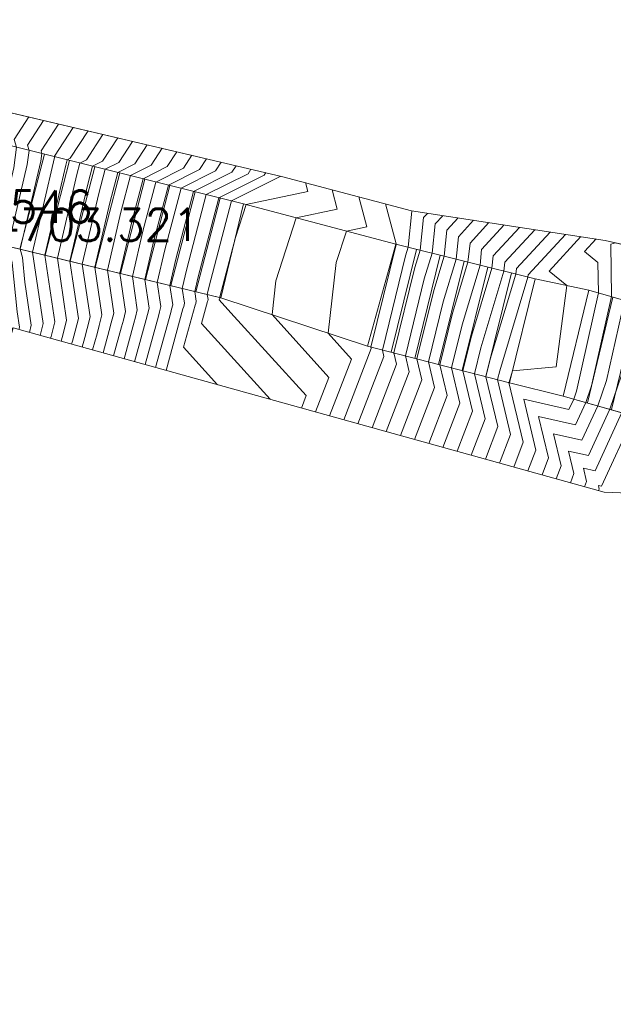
# Model space of a CAD drawing. Header units: metres. Extents: x 3490449 to 3490968, y 5754217 to 5754743.
# Tile 205 of 212: x 3490893 to 3490900, y 5754693 to 5754706. Entities that reach past the tile are written whole.
import ezdxf
from ezdxf.enums import TextEntityAlignment as Align

# ---------------------------------------------------------------- set-up
doc = ezdxf.new("R2010")
doc.units = ezdxf.units.M
doc.header["$LTSCALE"] = 0.25
doc.linetypes.add('Kartierung-07$0$AUSGEZOGEN', pattern=[0])
for name, color, linetype, lineweight, true_color in [('Kartierung-07$0$$BRUCH', 7, 'Continuous', 18, 0x82563a), ('Kartierung-07$0$$HOEHEN_Haupt', 7, 'Continuous', 18, 0x82563a), ('Kartierung-07$0$$HOEHEN_Mittel', 7, 'Continuous', 18, 0x82563a), ('Kartierung-07$0$$P_INF_FL', 7, 'Kartierung-07$0$AUSGEZOGEN', 18, 0x82563a), ('Kartierung-07$0$$P_INF_H', 7, 'Kartierung-07$0$AUSGEZOGEN', 18, 0x82563a), ('Kartierung-07$0$$P_INF_NR', 7, 'Kartierung-07$0$AUSGEZOGEN', 18, 0x82563a), ('Kartierung-07$0$$P_INF_X', 7, 'Kartierung-07$0$AUSGEZOGEN', 18, 0x82563a), ('Kartierung-07$0$$PKT_ZA4', 7, 'Continuous', 18, 0x82563a), ('Kartierung-07$0$B_Bau', 7, 'Continuous', 18, 0x82563a), ('Kartierung-07$0$B_Befestigt', 7, 'Continuous', 18, 0x82563a), ('Kartierung-07$0$B_Hecke', 7, 'Continuous', 18, 0x82563a), ('Kartierung-07$0$B_Zaun', 7, 'Kartierung-07$0$AUSGEZOGEN', 18, 0x82563a), ('Kartierung-07$0$Hilfe_DGM', 7, 'Continuous', 18, 0x82563a)]:
    doc.layers.add(name, color=color, linetype=linetype, lineweight=lineweight, true_color=true_color)
doc.styles.add('Kartierung-07$0$STANDARD', font='romans.shx', dxfattribs={"width": 0.8})

# ---------------------------------------------------------------- blocks, each defined once
blk = doc.blocks.new('Kartierung-07$0$PKT_0')
for p, q in [((-0.354, -0.354), (0.354, 0.354)), ((0.354, -0.354), (-0.354, 0.354))]:
    blk.add_line(p, q)
at = {"layer": 'Kartierung-07$0$$P_INF_FL', "style": 'Kartierung-07$0$STANDARD'}
blk.add_attdef('CODE', text='', height=0.8, dxfattribs=at).set_placement((0, 1.7), align=Align.CENTER)
at = {"layer": 'Kartierung-07$0$$P_INF_H', "style": 'Kartierung-07$0$STANDARD'}
blk.add_attdef('H', text='', height=0.8, dxfattribs=at).set_placement((0, -1.4), align=Align.CENTER)
at = {"layer": 'Kartierung-07$0$$P_INF_NR', "style": 'Kartierung-07$0$STANDARD'}
blk.add_attdef('NR', text='', height=0.8, dxfattribs=at).set_placement((0, 0.7), align=Align.CENTER)
at = {"layer": 'Kartierung-07$0$$P_INF_X', "style": 'Kartierung-07$0$STANDARD'}
blk.add_attdef('X', text='', height=0.8, dxfattribs=at).set_placement((-0.9, -0.4), align=Align.RIGHT)
blk.add_attdef('Y', (0.7, -0.4), '', height=0.8, dxfattribs=at)

msp = doc.modelspace()

# ---------------------------------------------------------------- linework, layer by layer
at = {"layer": 'Kartierung-07$0$$BRUCH', "ltscale": 0.02}
for p, q in [((3490896.239, 5754703.717), (3490891.168, 5754704.907)), ((3490891.111, 5754704.54), (3490895.752, 5754703.379)), ((3490897.833, 5754703.293), (3490896.239, 5754703.717)), ((3490890.801, 5754703.347), (3490895.471, 5754702.218)), ((3490895.752, 5754703.379), (3490895.471, 5754702.218)), ((3490895.752, 5754703.379), (3490897.64, 5754702.88)), ((3490900.232, 5754702.929), (3490897.833, 5754703.293)), ((3490904.388, 5754701.96), (3490900.232, 5754702.929)), ((3490897.286, 5754701.619), (3490897.64, 5754702.88)), ((3490897.64, 5754702.88), (3490899.365, 5754702.452)), ((3490899.365, 5754702.452), (3490899.047, 5754701.166)), ((3490899.365, 5754702.452), (3490900.029, 5754702.312)), ((3490899.713, 5754701.002), (3490900.029, 5754702.312)), ((3490900.029, 5754702.312), (3490901.898, 5754701.777)), ((3490895.471, 5754702.218), (3490897.286, 5754701.619)), ((3490897.286, 5754701.619), (3490899.047, 5754701.166)), ((3490899.047, 5754701.166), (3490899.713, 5754701.002)), ((3490899.713, 5754701.002), (3490901.5, 5754700.494))]:
    msp.add_line(p, q, dxfattribs=at)
at = {"layer": 'Kartierung-07$0$$HOEHEN_Haupt', "ltscale": 0.02}
for points in [[(3490893.23, 5754701.752), (3490893.267, 5754701.899), (3490893.136, 5754702.781), (3490893.135, 5754702.782), (3490893.135, 5754702.783), (3490893.409, 5754703.954), (3490893.41, 5754703.965), (3490893.409, 5754703.969), (3490893.642, 5754704.326)], [(3490893.881, 5754701.572), (3490893.936, 5754701.77), (3490893.964, 5754701.873), (3490893.997, 5754702.005), (3490893.909, 5754702.596), (3490894.095, 5754703.393), (3490894.194, 5754703.769), (3490894.405, 5754703.875), (3490894.559, 5754704.111)], [(3490894.531, 5754701.391), (3490894.696, 5754701.992), (3490894.711, 5754702.044), (3490894.728, 5754702.11), (3490894.683, 5754702.408), (3490894.777, 5754702.811), (3490894.977, 5754703.573), (3490895.406, 5754703.789), (3490895.476, 5754703.896)], [(3490896.468, 5754700.853), (3490896.526, 5754701.007), (3490895.596, 5754702.032), (3490895.451, 5754702.192), (3490895.457, 5754702.214), (3490895.458, 5754702.215), (3490895.458, 5754702.216), (3490895.457, 5754702.221), (3490895.459, 5754702.228), (3490895.652, 5754702.964), (3490895.783, 5754703.371), (3490896.546, 5754703.533), (3490896.517, 5754703.643)], [(3490898.029, 5754703.263), (3490897.981, 5754703.212), (3490897.938, 5754702.806), (3490897.874, 5754702.594), (3490897.614, 5754701.535), (3490897.647, 5754701.397), (3490897.344, 5754700.61)], [(3490898.98, 5754703.119), (3490898.701, 5754702.816), (3490898.681, 5754702.622), (3490898.458, 5754701.884), (3490898.327, 5754701.351), (3490898.431, 5754700.913), (3490898.221, 5754700.366)], [(3490899.931, 5754702.975), (3490899.537, 5754702.546), (3490899.757, 5754702.369), (3490899.626, 5754701.365), (3490899.083, 5754701.312), (3490899.041, 5754701.173), (3490899.04, 5754701.168), (3490899.216, 5754700.429), (3490899.098, 5754700.123)], [(3490901.257, 5754702.69), (3490900.787, 5754702.545), (3490900.793, 5754702.093), (3490900.622, 5754701.324), (3490900.438, 5754700.796), (3490900.106, 5754700.075), (3490899.962, 5754700.107), (3490900, 5754699.945), (3490899.975, 5754699.879)]]:
    msp.add_lwpolyline(points, dxfattribs=at)
at = {"layer": 'Kartierung-07$0$$HOEHEN_Mittel', "ltscale": 0.02}
for points in [[(3490892.848, 5754701.673), (3490892.89, 5754701.842), (3490892.834, 5754701.861), (3490892.763, 5754702.587), (3490892.685, 5754702.892), (3490892.904, 5754703.826), (3490892.94, 5754704.082), (3490892.911, 5754704.178), (3490893.092, 5754704.456)], [(3490892.967, 5754701.825), (3490892.975, 5754701.856), (3490892.947, 5754702.044), (3490892.887, 5754702.652), (3490892.835, 5754702.855), (3490893.072, 5754703.868), (3490893.097, 5754704.043), (3490893.077, 5754704.108), (3490893.275, 5754704.412)], [(3490893.098, 5754701.789), (3490893.121, 5754701.878), (3490893.041, 5754702.412), (3490893.011, 5754702.717), (3490892.985, 5754702.819), (3490893.24, 5754703.911), (3490893.254, 5754704.004), (3490893.243, 5754704.038), (3490893.459, 5754704.369)], [(3490893.361, 5754701.716), (3490893.367, 5754701.737), (3490893.413, 5754701.92), (3490893.29, 5754702.745), (3490893.549, 5754703.859), (3490893.567, 5754703.926), (3490893.605, 5754703.945), (3490893.825, 5754704.283)], [(3490893.491, 5754701.68), (3490893.516, 5754701.771), (3490893.559, 5754701.941), (3490893.445, 5754702.708), (3490893.686, 5754703.742), (3490893.724, 5754703.886), (3490893.805, 5754703.927), (3490894.009, 5754704.24)], [(3490893.621, 5754701.644), (3490893.631, 5754701.682), (3490893.665, 5754701.805), (3490893.705, 5754701.962), (3490893.6, 5754702.67), (3490893.822, 5754703.626), (3490893.88, 5754703.847), (3490894.005, 5754703.91), (3490894.192, 5754704.197)], [(3490893.751, 5754701.608), (3490893.784, 5754701.726), (3490893.815, 5754701.839), (3490893.851, 5754701.983), (3490893.754, 5754702.633), (3490893.959, 5754703.509), (3490894.037, 5754703.808), (3490894.205, 5754703.893), (3490894.376, 5754704.154)], [(3490894.011, 5754701.535), (3490894.088, 5754701.815), (3490894.113, 5754701.908), (3490894.143, 5754702.026), (3490894.064, 5754702.558), (3490894.231, 5754703.277), (3490894.35, 5754703.73), (3490894.606, 5754703.858), (3490894.742, 5754704.068)], [(3490894.141, 5754701.499), (3490894.24, 5754701.859), (3490894.263, 5754701.942), (3490894.289, 5754702.047), (3490894.219, 5754702.521), (3490894.368, 5754703.16), (3490894.507, 5754703.691), (3490894.806, 5754703.841), (3490894.926, 5754704.025)], [(3490894.271, 5754701.463), (3490894.392, 5754701.904), (3490894.412, 5754701.976), (3490894.435, 5754702.068), (3490894.374, 5754702.483), (3490894.504, 5754703.044), (3490894.663, 5754703.651), (3490895.006, 5754703.824), (3490895.109, 5754703.982)], [(3490894.401, 5754701.427), (3490894.544, 5754701.948), (3490894.561, 5754702.01), (3490894.582, 5754702.089), (3490894.528, 5754702.446), (3490894.64, 5754702.927), (3490894.82, 5754703.612), (3490895.206, 5754703.806), (3490895.293, 5754703.939)], [(3490894.661, 5754701.355), (3490894.849, 5754702.037), (3490894.86, 5754702.078), (3490894.874, 5754702.131), (3490894.838, 5754702.371), (3490894.913, 5754702.694), (3490895.133, 5754703.534), (3490895.606, 5754703.772), (3490895.659, 5754703.853)], [(3490894.791, 5754701.319), (3490895.001, 5754702.081), (3490895.01, 5754702.112), (3490895.02, 5754702.153), (3490894.993, 5754702.334), (3490895.05, 5754702.578), (3490895.29, 5754703.495), (3490895.807, 5754703.754), (3490895.843, 5754703.81)], [(3490895.43, 5754701.141), (3490895.009, 5754701.605), (3490895.153, 5754702.125), (3490895.159, 5754702.147), (3490895.166, 5754702.174), (3490895.147, 5754702.296), (3490895.186, 5754702.461), (3490895.447, 5754703.455), (3490896.007, 5754703.737), (3490896.026, 5754703.767)], [(3490896.081, 5754700.961), (3490895.23, 5754701.898), (3490895.305, 5754702.17), (3490895.308, 5754702.181), (3490895.312, 5754702.195), (3490895.302, 5754702.259), (3490895.322, 5754702.345), (3490895.603, 5754703.416), (3490896.207, 5754703.72), (3490896.21, 5754703.724)], [(3490896.643, 5754700.805), (3490896.808, 5754701.233), (3490896.104, 5754702.009), (3490896.152, 5754702.426), (3490896.404, 5754703.207), (3490896.912, 5754703.315), (3490896.849, 5754703.555)], [(3490896.818, 5754700.756), (3490897.089, 5754701.46), (3490896.799, 5754701.78), (3490896.9, 5754702.654), (3490897.025, 5754703.043), (3490897.278, 5754703.096), (3490897.18, 5754703.467)], [(3490897.512, 5754703.379), (3490897.642, 5754702.884), (3490897.641, 5754702.88), (3490897.641, 5754702.879), (3490897.329, 5754701.608), (3490897.333, 5754701.59), (3490896.994, 5754700.707)], [(3490897.839, 5754703.292), (3490897.837, 5754703.291), (3490897.79, 5754702.843), (3490897.758, 5754702.736), (3490897.471, 5754701.571), (3490897.49, 5754701.493), (3490897.169, 5754700.658)], [(3490898.219, 5754703.234), (3490898.125, 5754703.133), (3490898.087, 5754702.769), (3490897.991, 5754702.452), (3490897.757, 5754701.498), (3490897.804, 5754701.3), (3490897.52, 5754700.561)], [(3490898.409, 5754703.206), (3490898.269, 5754703.054), (3490898.235, 5754702.732), (3490898.108, 5754702.31), (3490897.899, 5754701.461), (3490897.961, 5754701.203), (3490897.695, 5754700.512)], [(3490898.6, 5754703.177), (3490898.413, 5754702.974), (3490898.384, 5754702.695), (3490898.225, 5754702.168), (3490898.042, 5754701.425), (3490898.118, 5754701.106), (3490897.87, 5754700.464)], [(3490898.79, 5754703.148), (3490898.557, 5754702.895), (3490898.532, 5754702.659), (3490898.341, 5754702.026), (3490898.184, 5754701.388), (3490898.275, 5754701.01), (3490898.046, 5754700.415)], [(3490899.17, 5754703.09), (3490898.845, 5754702.737), (3490898.829, 5754702.585), (3490898.575, 5754701.742), (3490898.47, 5754701.315), (3490898.588, 5754700.816), (3490898.397, 5754700.318)], [(3490899.361, 5754703.061), (3490898.989, 5754702.658), (3490898.978, 5754702.548), (3490898.691, 5754701.599), (3490898.612, 5754701.278), (3490898.745, 5754700.719), (3490898.572, 5754700.269)], [(3490899.551, 5754703.032), (3490899.133, 5754702.579), (3490899.126, 5754702.511), (3490898.808, 5754701.457), (3490898.755, 5754701.241), (3490898.902, 5754700.623), (3490898.747, 5754700.22)], [(3490899.741, 5754703.003), (3490899.277, 5754702.5), (3490899.274, 5754702.474), (3490898.925, 5754701.315), (3490898.897, 5754701.205), (3490899.059, 5754700.526), (3490898.923, 5754700.171)], [(3490900.122, 5754702.946), (3490899.977, 5754702.789), (3490900.142, 5754702.656), (3490900.147, 5754702.278), (3490899.875, 5754701.06), (3490899.842, 5754700.965), (3490899.783, 5754700.836), (3490899.223, 5754700.963), (3490899.373, 5754700.332), (3490899.273, 5754700.074)], [(3490900.358, 5754702.9), (3490900.3, 5754702.882), (3490900.308, 5754702.232), (3490900.062, 5754701.126), (3490899.991, 5754700.923), (3490899.864, 5754700.646), (3490899.407, 5754700.749), (3490899.53, 5754700.236), (3490899.449, 5754700.025)], [(3490900.657, 5754702.83), (3490900.463, 5754702.77), (3490900.47, 5754702.186), (3490900.249, 5754701.192), (3490900.14, 5754700.881), (3490899.944, 5754700.456), (3490899.592, 5754700.535), (3490899.687, 5754700.139), (3490899.624, 5754699.977)], [(3490900.957, 5754702.76), (3490900.625, 5754702.657), (3490900.632, 5754702.14), (3490900.435, 5754701.258), (3490900.289, 5754700.838), (3490900.025, 5754700.265), (3490899.777, 5754700.321), (3490899.844, 5754700.042), (3490899.8, 5754699.928)], [(3490901.556, 5754702.62), (3490900.95, 5754702.433), (3490900.955, 5754702.047), (3490900.808, 5754701.39), (3490900.586, 5754700.754), (3490900.186, 5754699.884), (3490900.147, 5754699.893), (3490900.157, 5754699.849), (3490900.15, 5754699.831)]]:
    msp.add_lwpolyline(points, dxfattribs=at)
at = {"layer": 'Kartierung-07$0$B_Bau', "ltscale": 0.02}
for p, q in [((3490891.111, 5754704.54, 164.479), (3490895.752, 5754703.379, 164.479)), ((3490892.981, 5754702.82, 164.479), (3490893.286, 5754703.996, 164.479)), ((3490893.292, 5754702.745, 164.479), (3490893.597, 5754703.918, 164.479)), ((3490893.603, 5754702.67, 164.479), (3490893.908, 5754703.84, 164.479)), ((3490893.915, 5754702.594, 164.479), (3490894.218, 5754703.763, 164.479)), ((3490894.226, 5754702.519, 164.479), (3490894.529, 5754703.685, 164.479)), ((3490894.538, 5754702.444, 164.479), (3490894.84, 5754703.607, 164.479)), ((3490894.849, 5754702.368, 164.479), (3490895.151, 5754703.529, 164.479)), ((3490895.16, 5754702.293, 164.479), (3490895.461, 5754703.452, 164.479)), ((3490895.752, 5754703.379, 164.479), (3490895.471, 5754702.218, 164.479)), ((3490897.286, 5754701.619, 164.479), (3490897.64, 5754702.88, 164.479)), ((3490897.894, 5754702.817, 164.479), (3490897.579, 5754701.544, 164.479)), ((3490897.64, 5754702.88, 164.479), (3490899.365, 5754702.452, 164.479)), ((3490898.188, 5754702.744, 164.479), (3490897.873, 5754701.468, 164.479)), ((3490898.483, 5754702.671, 164.479), (3490898.166, 5754701.393, 164.479)), ((3490898.777, 5754702.598, 164.479), (3490898.46, 5754701.317, 164.479)), ((3490899.071, 5754702.525, 164.479), (3490898.753, 5754701.242, 164.479)), ((3490899.365, 5754702.452, 164.479), (3490899.047, 5754701.166, 164.479)), ((3490899.713, 5754701.002, 164.479), (3490900.029, 5754702.312, 164.479)), ((3490900.029, 5754702.312, 164.479), (3490901.898, 5754701.777, 164.479)), ((3490900.011, 5754700.917, 164.479), (3490900.327, 5754702.227, 164.479)), ((3490900.309, 5754700.833, 164.479), (3490900.625, 5754702.141, 164.479))]:
    msp.add_line(p, q, dxfattribs=at)
at = {"layer": 'Kartierung-07$0$B_Befestigt', "ltscale": 0.02}
for points, elevation in [([(3490895.752, 5754703.379), (3490897.64, 5754702.88)], 160.505), ([(3490899.365, 5754702.452), (3490900.029, 5754702.312)], 159.039)]:
    msp.add_lwpolyline(points, dxfattribs=dict(at, elevation=elevation))
at = {"layer": 'Kartierung-07$0$B_Hecke', "ltscale": 0.02, "elevation": 155.155}
msp.add_lwpolyline([(3490915.114, 5754696.119), (3490908.105, 5754698.953), (3490903.442, 5754699.681), (3490900.217, 5754699.812)], dxfattribs=at)
at = {"layer": 'Kartierung-07$0$B_Zaun', "ltscale": 0.02, "elevation": 164.746}
msp.add_lwpolyline([(3490918.258, 5754698.515), (3490911.389, 5754700.429), (3490904.388, 5754701.96), (3490900.232, 5754702.929), (3490897.833, 5754703.293), (3490896.239, 5754703.717), (3490891.168, 5754704.907), (3490889.79, 5754705.181), (3490888.134, 5754705.519), (3490885.683, 5754705.894)], dxfattribs=at)
at = {"layer": 'Kartierung-07$0$B_Zaun', "ltscale": 0.02}
msp.add_lwpolyline([(3490890.91, 5754703.321), (3490895.471, 5754702.218), (3490897.286, 5754701.619), (3490899.047, 5754701.166), (3490899.713, 5754701.002), (3490901.5, 5754700.494), (3490902.255, 5754700.339), (3490903.275, 5754700.097), (3490903.823, 5754700.089)], dxfattribs=at)
at = {"layer": 'Kartierung-07$0$Hilfe_DGM', "ltscale": 0.02}
for points in [[(3490857.079, 5754710.54), (3490885.683, 5754705.894), (3490888.134, 5754705.519), (3490891.168, 5754704.907), (3490896.239, 5754703.717), (3490897.833, 5754703.293), (3490900.232, 5754702.929), (3490904.388, 5754701.96)], [(3490903.442, 5754699.681), (3490900.217, 5754699.812), (3490892.896, 5754701.845), (3490889.448, 5754689.624), (3490885.424, 5754676.602), (3490885.203, 5754676.665), (3490881.725, 5754670.57), (3490879.278, 5754672.267), (3490875.877, 5754674.683), (3490873.074, 5754675.723), (3490874.058, 5754678.31), (3490876.241, 5754684.05), (3490876.429, 5754684.543), (3490875.756, 5754684.799), (3490873.42, 5754686.843), (3490870.828, 5754692.167), (3490871.949, 5754698.339), (3490873.223, 5754705.487), (3490872.465, 5754705.678), (3490856.422, 5754708.658)]]:
    msp.add_lwpolyline(points, dxfattribs=at)

# ---------------------------------------------------------------- block references
at = {"layer": 'Kartierung-07$0$$PKT_ZA4'}
ref = msp.add_blockref('Kartierung-07$0$PKT_0', (3490889.584, 5754703.546, 163.596), dxfattribs=at)
ref.add_attrib('Y', '5754703.546', (3490890.284, 5754703.146, 163.596), dxfattribs={"layer": 'Kartierung-07$0$$P_INF_X', "height": 0.4, "style": 'Kartierung-07$0$STANDARD'})
ref.add_attrib('X', '3490889.584', dxfattribs={"layer": 'Kartierung-07$0$$P_INF_X', "height": 0.4, "style": 'Kartierung-07$0$STANDARD'}).set_placement((3490888.684, 5754703.146, 163.596), align=Align.RIGHT)
ref.add_attrib('H', '163.596', dxfattribs={"layer": 'Kartierung-07$0$$P_INF_H', "height": 0.4, "style": 'Kartierung-07$0$STANDARD'}).set_placement((3490889.584, 5754702.146, 163.596), align=Align.CENTER)
ref.add_attrib('CODE', 'ZA4', dxfattribs={"layer": 'Kartierung-07$0$$P_INF_FL', "height": 0.4, "style": 'Kartierung-07$0$STANDARD'}).set_placement((3490889.584, 5754705.246, 163.596), align=Align.CENTER)
ref.add_attrib('NR', 'M02953', dxfattribs={"layer": 'Kartierung-07$0$$P_INF_NR', "height": 0.4, "style": 'Kartierung-07$0$STANDARD'}).set_placement((3490889.584, 5754704.246, 163.596), align=Align.CENTER)
ref = msp.add_blockref('Kartierung-07$0$PKT_0', (3490890.91, 5754703.321, 163.484), dxfattribs=at)
ref.add_attrib('Y', '5754703.321', (3490891.61, 5754702.921, 163.484), dxfattribs={"layer": 'Kartierung-07$0$$P_INF_X', "height": 0.4, "style": 'Kartierung-07$0$STANDARD'})
ref.add_attrib('X', '3490890.910', dxfattribs={"layer": 'Kartierung-07$0$$P_INF_X', "height": 0.4, "style": 'Kartierung-07$0$STANDARD'}).set_placement((3490890.01, 5754702.921, 163.484), align=Align.RIGHT)
ref.add_attrib('H', '163.484', dxfattribs={"layer": 'Kartierung-07$0$$P_INF_H', "height": 0.4, "style": 'Kartierung-07$0$STANDARD'}).set_placement((3490890.91, 5754701.921, 163.484), align=Align.CENTER)
ref.add_attrib('CODE', 'ZA4', dxfattribs={"layer": 'Kartierung-07$0$$P_INF_FL', "height": 0.4, "style": 'Kartierung-07$0$STANDARD'}).set_placement((3490890.91, 5754705.021, 163.484), align=Align.CENTER)
ref.add_attrib('NR', 'M02954', dxfattribs={"layer": 'Kartierung-07$0$$P_INF_NR', "height": 0.4, "style": 'Kartierung-07$0$STANDARD'}).set_placement((3490890.91, 5754704.021, 163.484), align=Align.CENTER)

doc.saveas('drawing.dxf')
